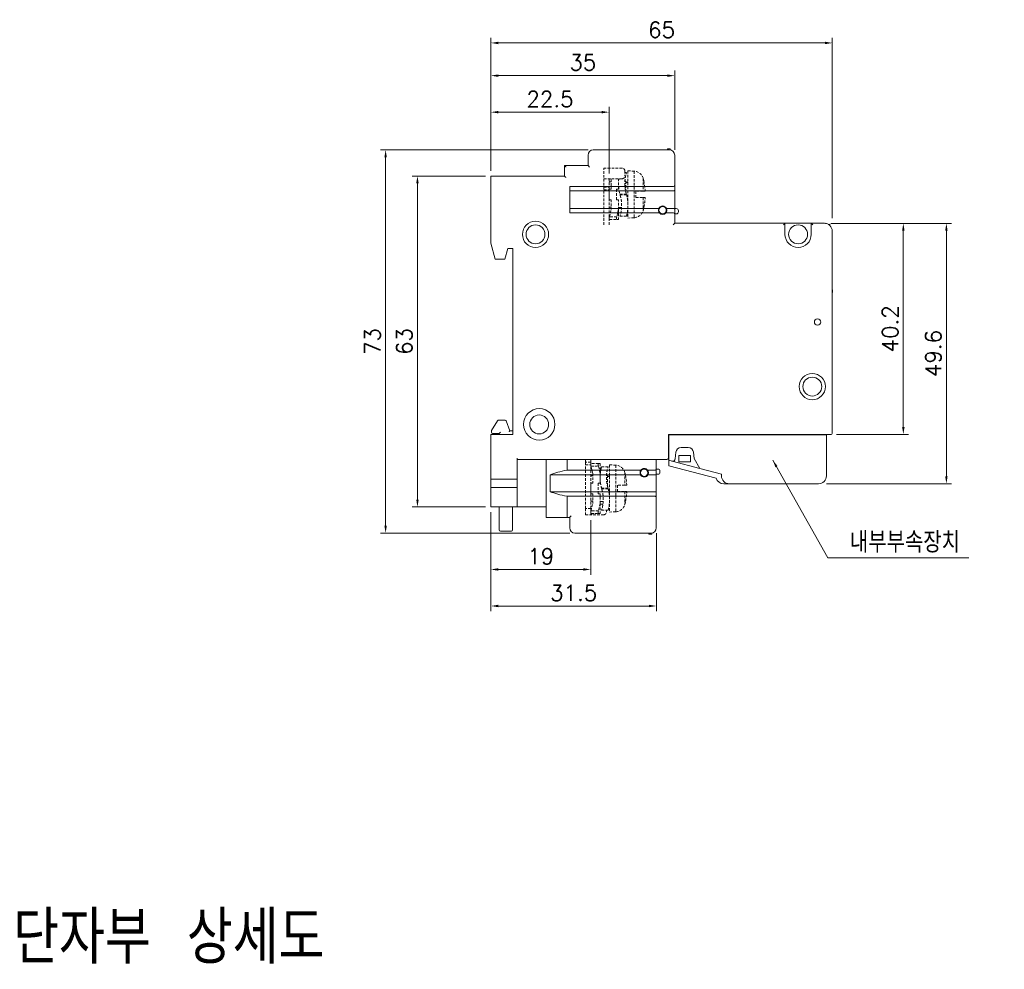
# Model space of a CAD drawing. Extents: x 1168 to 1602, y 137 to 823.
# Tile 2 of 12: x 1168 to 1356, y 334 to 515. Entities that reach past the tile are written whole.
import ezdxf

# ---------------------------------------------------------------- set-up
doc = ezdxf.new("R2010")
doc.units = 0
doc.header["$LTSCALE"] = 2
doc.header["$MEASUREMENT"] = 0
doc.linetypes.add('HIDDEN', pattern=[0.375, 0.25, -0.125])
doc.layers.get('0').update_dxf_attribs({"linetype": 'CONTINUOUS', "lineweight": 13})
doc.layers.add('di', color=3, linetype='CONTINUOUS', lineweight=13)
doc.styles.get("Standard").update_dxf_attribs({"font": 'romans.shx', "height": 3, "bigfont": 'hgs.shx'})
doc.dimstyles.get("Standard").update_dxf_attribs({"dimscale": 0, "dimtxt": 3, "dimasz": 1.4, "dimexe": 1, "dimexo": 1, "dimgap": 1, "dimtad": 1, "dimdsep": 46, "dimtxsty": 'Standard', "dimcen": 0, "dimclrd": 3, "dimclre": 3, "dimclrt": 3, "dimadec": 0, "dimazin": 2, "dimtp": 0.1, "dimtm": 0.1, "dimtfac": 0.5, "dimtmove": 0, "dimatfit": 3, "dimfxl": 0, "dimtolj": 1, "dimlwd": -1, "dimlwe": -1, "dimarcsym": 0})

# ---------------------------------------------------------------- blocks, each defined once
blk = doc.blocks.new('*D19')
at = {"layer": 'di', "color": 3}
for p, q in [((1258.06, 486.39), (1258.06, 511.75)), ((1321.66, 510.75), (1259.46, 510.75)), ((1323.06, 477.39), (1323.06, 511.75))]:
    blk.add_line(p, q, dxfattribs=at)
for points in [[(1259.46, 510.98), (1259.46, 510.51), (1258.06, 510.75)], [(1321.66, 510.98), (1321.66, 510.51), (1323.06, 510.75)]]:
    blk.add_solid(points, dxfattribs=at)
at = {"layer": 'di', "color": 3, "insert": (1290.56, 513.25), "char_height": 3, "attachment_point": 5}
blk.add_mtext('\\A1;65', dxfattribs=at)
blk = doc.blocks.new('*D20')
at = {"layer": 'di', "color": 3}
for p, q in [((1276.56, 490.39), (1237.01, 490.39)), ((1238.01, 488.99), (1238.01, 418.79)), ((1273.06, 417.39), (1237.01, 417.39))]:
    blk.add_line(p, q, dxfattribs=at)
for points in [[(1237.78, 488.99), (1238.24, 488.99), (1238.01, 490.39)], [(1237.78, 418.79), (1238.24, 418.79), (1238.01, 417.39)]]:
    blk.add_solid(points, dxfattribs=at)
at = {"layer": 'di', "color": 3, "insert": (1235.51, 453.89), "char_height": 3, "attachment_point": 5, "rotation": 90}
blk.add_mtext('\\A1;73', dxfattribs=at)
blk = doc.blocks.new('*D21')
at = {"layer": 'di', "color": 3}
for p, q in [((1257.06, 485.39), (1243.07, 485.39)), ((1244.07, 483.99), (1244.07, 423.79)), ((1257.06, 422.39), (1243.07, 422.39))]:
    blk.add_line(p, q, dxfattribs=at)
for points in [[(1243.84, 483.99), (1244.31, 483.99), (1244.07, 485.39)], [(1243.84, 423.79), (1244.31, 423.79), (1244.07, 422.39)]]:
    blk.add_solid(points, dxfattribs=at)
at = {"layer": 'di', "color": 3, "insert": (1241.57, 453.89), "char_height": 3, "attachment_point": 5, "rotation": 90}
blk.add_mtext('\\A1;63', dxfattribs=at)
blk = doc.blocks.new('*D22')
at = {"layer": 'di', "color": 3}
for p, q in [((1322.78, 476.39), (1345.79, 476.39)), ((1344.79, 474.99), (1344.79, 428.19)), ((1321.96, 426.79), (1345.79, 426.79))]:
    blk.add_line(p, q, dxfattribs=at)
for points in [[(1344.56, 474.99), (1345.02, 474.99), (1344.79, 476.39)], [(1344.56, 428.19), (1345.02, 428.19), (1344.79, 426.79)]]:
    blk.add_solid(points, dxfattribs=at)
at = {"layer": 'di', "color": 3, "insert": (1342.29, 451.59), "char_height": 3, "attachment_point": 5, "rotation": 90}
blk.add_mtext('\\A1;49.6', dxfattribs=at)
blk = doc.blocks.new('*D23')
at = {"layer": 'di', "color": 3}
for p, q in [((1322.78, 476.39), (1337.59, 476.39)), ((1336.59, 474.99), (1336.59, 437.59)), ((1323.86, 436.19), (1337.59, 436.19))]:
    blk.add_line(p, q, dxfattribs=at)
for points in [[(1336.36, 474.99), (1336.83, 474.99), (1336.59, 476.39)], [(1336.36, 437.59), (1336.83, 437.59), (1336.59, 436.19)]]:
    blk.add_solid(points, dxfattribs=at)
at = {"layer": 'di', "color": 3, "insert": (1334.09, 456.29), "char_height": 3, "attachment_point": 5, "rotation": 90}
blk.add_mtext('\\A1;40.2', dxfattribs=at)
blk = doc.blocks.new('*D61')
at = {"layer": 'di', "color": 3}
for p, q in [((1258.06, 486.39), (1258.06, 505.52)), ((1291.66, 504.52), (1259.46, 504.52)), ((1293.06, 490.39), (1293.06, 505.52))]:
    blk.add_line(p, q, dxfattribs=at)
for points in [[(1259.46, 504.75), (1259.46, 504.28), (1258.06, 504.52)], [(1291.66, 504.75), (1291.66, 504.28), (1293.06, 504.52)]]:
    blk.add_solid(points, dxfattribs=at)
at = {"layer": 'di', "color": 3, "insert": (1275.56, 507.02), "char_height": 3, "attachment_point": 5}
blk.add_mtext('\\A1;35', dxfattribs=at)
blk = doc.blocks.new('*D60')
at = {"layer": 'di', "color": 3}
for p, q in [((1258.06, 486.39), (1258.06, 498.56)), ((1279.16, 497.56), (1259.46, 497.56)), ((1280.56, 485.89), (1280.56, 498.56))]:
    blk.add_line(p, q, dxfattribs=at)
for points in [[(1259.46, 497.8), (1259.46, 497.33), (1258.06, 497.56)], [(1279.16, 497.8), (1279.16, 497.33), (1280.56, 497.56)]]:
    blk.add_solid(points, dxfattribs=at)
at = {"layer": 'di', "color": 3, "insert": (1269.31, 500.06), "char_height": 3, "attachment_point": 5}
blk.add_mtext('\\A1;22.5', dxfattribs=at)
blk = doc.blocks.new('*D63')
at = {"layer": 'di', "color": 3}
for p, q in [((1258.06, 421.39), (1258.06, 402.51)), ((1289.56, 417.39), (1289.56, 402.51)), ((1259.46, 403.51), (1288.16, 403.51))]:
    blk.add_line(p, q, dxfattribs=at)
for points in [[(1259.46, 403.75), (1259.46, 403.28), (1258.06, 403.51)], [(1288.16, 403.75), (1288.16, 403.28), (1289.56, 403.51)]]:
    blk.add_solid(points, dxfattribs=at)
at = {"layer": 'di', "color": 3, "insert": (1273.81, 406.01), "char_height": 3, "attachment_point": 5}
blk.add_mtext('\\A1;31.5', dxfattribs=at)
blk = doc.blocks.new('*D62')
at = {"layer": 'di', "color": 3}
for p, q in [((1258.06, 421.39), (1258.06, 409.47)), ((1277.06, 419.89), (1277.06, 409.47)), ((1275.66, 410.47), (1259.46, 410.47))]:
    blk.add_line(p, q, dxfattribs=at)
for points in [[(1259.46, 410.71), (1259.46, 410.24), (1258.06, 410.47)], [(1275.66, 410.71), (1275.66, 410.24), (1277.06, 410.47)]]:
    blk.add_solid(points, dxfattribs=at)
at = {"layer": 'di', "color": 3, "insert": (1267.56, 412.97), "char_height": 3, "attachment_point": 5}
blk.add_mtext('\\A1;19', dxfattribs=at)

msp = doc.modelspace()

# ---------------------------------------------------------------- linework, layer by layer
at = {"color": 7, "linetype": 'Continuous', "lineweight": 15}
for p, q in [((1276.557, 489.395), (1276.557, 487.395)), ((1289.757, 490.395), (1277.557, 490.395)), ((1291.257, 490.395), (1289.757, 490.395)), ((1292.057, 490.395), (1291.257, 490.395)), ((1292.209, 490.595), (1291.657, 490.595)), ((1291.657, 490.395), (1291.657, 490.595)), ((1292.209, 490.595), (1292.268, 490.372)), ((1293.057, 483.569), (1293.057, 489.395)), ((1272.057, 487.395), (1272.057, 485.395)), ((1276.557, 487.395), (1272.057, 487.395)), ((1276.857, 487.095), (1276.557, 487.395)), ((1272.057, 485.395), (1258.057, 485.395)), ((1258.057, 485.395), (1258.057, 485.095)), ((1258.057, 472.595), (1258.057, 485.095)), ((1273.057, 483.419), (1292.757, 483.419)), ((1273.057, 478.371), (1273.057, 483.419)), ((1273.057, 482.583), (1292.757, 482.583)), ((1293.057, 482.67), (1293.057, 483.569)), ((1293.057, 479.12), (1293.057, 482.67)), ((1273.057, 479.207), (1290.02, 479.207)), ((1273.057, 478.371), (1290.152, 478.371)), ((1290.057, 478.895), (1290.057, 479.282)), ((1291.144, 478.195), (1290.757, 478.195)), ((1291.362, 478.371), (1292.757, 478.371)), ((1291.494, 479.207), (1292.757, 479.207)), ((1293.357, 479.195), (1293.057, 479.195)), ((1293.057, 478.221), (1293.057, 479.12)), ((1293.057, 476.395), (1293.057, 478.221)), ((1293.357, 478.195), (1293.057, 478.195)), ((1293.757, 478.595), (1293.757, 478.795)), ((1314.057, 476.395), (1293.057, 476.395)), ((1314.057, 474.295), (1314.057, 476.395)), ((1314.057, 476.395), (1319.057, 476.395)), ((1319.057, 476.395), (1319.057, 474.295)), ((1321.557, 476.395), (1319.057, 476.395)), ((1322.306, 476.194), (1322.594, 476.244)), ((1258.861, 469.595), (1258.057, 472.595)), ((1261.257, 471.595), (1260.721, 469.595)), ((1261.257, 471.595), (1262.257, 471.595)), ((1262.257, 471.595), (1262.257, 436.195)), ((1260.721, 469.595), (1258.861, 469.595)), ((1323.086, 463.739), (1323.057, 463.736)), ((1323.107, 463.5), (1323.086, 463.739)), ((1323.057, 439.993), (1323.057, 448.495)), ((1259.301, 438.798), (1258.186, 436.942)), ((1260.789, 438.895), (1259.472, 438.895)), ((1261.657, 436.895), (1260.977, 438.763)), ((1262.257, 436.895), (1261.657, 436.895)), ((1262.257, 436.195), (1258.057, 436.195)), ((1258.057, 427.695), (1258.057, 436.195)), ((1258.157, 436.839), (1258.157, 436.595)), ((1258.357, 436.395), (1259.657, 436.395)), ((1259.657, 436.395), (1259.657, 436.195)), ((1291.857, 431.695), (1291.857, 436.195)), ((1263.057, 427.695), (1263.057, 431.695)), ((1263.057, 431.395), (1291.557, 431.395)), ((1268.557, 431.395), (1268.557, 422.695)), ((1272.557, 431.395), (1272.557, 429.382)), ((1289.557, 429.529), (1289.557, 431.395)), ((1272.557, 429.382), (1286.623, 429.382)), ((1287.644, 429.595), (1287.257, 429.595)), ((1287.891, 429.382), (1289.257, 429.382)), ((1289.857, 429.595), (1289.557, 429.595)), ((1289.557, 428.585), (1289.557, 429.529)), ((1291.957, 430.237), (1291.957, 430.793)), ((1258.057, 427.695), (1263.057, 427.695)), ((1258.057, 427.695), (1258.057, 426.095)), ((1263.057, 427.695), (1263.057, 426.095)), ((1269.357, 428.503), (1269.357, 425.286)), ((1269.357, 428.503), (1286.559, 428.503)), ((1286.557, 428.895), (1286.557, 428.509)), ((1287.955, 428.503), (1289.257, 428.503)), ((1289.857, 428.595), (1289.557, 428.595)), ((1289.557, 425.204), (1289.557, 428.585)), ((1290.257, 428.995), (1290.257, 429.195)), ((1258.057, 422.695), (1258.057, 426.095)), ((1258.057, 426.095), (1263.057, 426.095)), ((1263.057, 422.695), (1263.057, 426.095)), ((1269.357, 425.286), (1289.257, 425.286)), ((1272.557, 424.407), (1272.557, 420.695)), ((1272.557, 424.407), (1289.257, 424.407)), ((1289.557, 424.261), (1289.557, 425.204)), ((1289.557, 418.395), (1289.557, 424.261)), ((1258.057, 422.695), (1258.057, 422.395)), ((1258.057, 422.395), (1263.057, 422.395)), ((1259.657, 422.395), (1259.657, 417.995)), ((1262.157, 417.995), (1262.157, 422.395)), ((1263.057, 422.395), (1263.057, 422.695)), ((1263.057, 422.395), (1268.557, 422.395)), ((1268.557, 420.695), (1268.557, 422.695)), ((1268.557, 420.695), (1268.557, 420.395)), ((1268.557, 420.395), (1272.594, 420.395)), ((1272.594, 420.395), (1273.057, 420.395)), ((1273.057, 420.395), (1273.057, 418.395)), ((1259.857, 417.795), (1261.957, 417.795)), ((1274.057, 417.395), (1286.257, 417.395)), ((1286.257, 417.395), (1287.757, 417.395)), ((1287.757, 417.395), (1288.557, 417.395)), ((1288.157, 417.395), (1288.157, 417.195)), ((1288.709, 417.195), (1288.157, 417.195)), ((1288.709, 417.195), (1288.768, 417.417))]:
    msp.add_line(p, q, dxfattribs=at)
at = {"color": 5, "linetype": 'HIDDEN'}
for p, q in [((1280.757, 486.895), (1279.557, 486.895)), ((1279.557, 476.095), (1279.557, 486.895)), ((1283.057, 486.895), (1280.757, 486.895)), ((1283.557, 486.395), (1283.557, 485.395)), ((1283.557, 486.045), (1283.882, 486.045)), ((1284.157, 486.395), (1285.332, 486.333)), ((1284.157, 486.395), (1284.157, 477.395)), ((1285.332, 486.333), (1285.332, 477.456)), ((1279.557, 484.895), (1280.757, 484.895)), ((1280.757, 484.895), (1280.557, 484.895)), ((1280.557, 484.895), (1280.557, 483.295)), ((1280.557, 484.295), (1280.957, 484.295)), ((1283.057, 484.895), (1280.757, 484.895)), ((1280.957, 484.765), (1280.926, 484.895)), ((1280.957, 484.765), (1280.957, 482.895)), ((1282.326, 484.895), (1282.357, 484.765)), ((1282.357, 484.895), (1282.357, 484.765)), ((1282.357, 482.895), (1282.357, 484.765)), ((1282.357, 484.395), (1282.372, 484.395)), ((1283.572, 484.395), (1283.757, 484.395)), ((1283.757, 484.395), (1283.757, 482.376)), ((1287.071, 484.914), (1287.071, 482.495)), ((1287.215, 484.295), (1287.199, 484.295)), ((1279.557, 483.295), (1280.557, 483.295)), ((1279.557, 482.795), (1280.557, 482.795)), ((1280.557, 482.895), (1280.557, 483.295)), ((1280.557, 482.895), (1280.557, 480.895)), ((1280.557, 482.895), (1280.957, 482.895)), ((1280.557, 476.095), (1280.557, 482.795)), ((1281.957, 480.895), (1281.957, 482.895)), ((1281.957, 482.895), (1282.357, 482.895)), ((1282.62, 481.945), (1283.867, 481.945)), ((1282.647, 481.845), (1282.682, 481.725)), ((1283.894, 481.845), (1282.647, 481.845)), ((1283.757, 481.945), (1283.757, 481.895)), ((1283.757, 481.895), (1283.757, 481.845)), ((1283.867, 481.945), (1283.832, 482.065)), ((1285.657, 482.495), (1285.657, 481.295)), ((1287.427, 482.495), (1287.071, 482.495)), ((1280.557, 480.895), (1280.957, 480.895)), ((1280.957, 480.895), (1280.957, 479.024)), ((1281.957, 480.895), (1282.357, 480.895)), ((1282.357, 479.024), (1282.357, 480.895)), ((1287.071, 481.295), (1287.427, 481.295)), ((1287.071, 481.295), (1287.071, 478.876)), ((1280.957, 479.495), (1280.557, 479.495)), ((1280.628, 477.645), (1280.957, 479.024)), ((1282.942, 479.395), (1282.357, 479.395)), ((1282.357, 479.024), (1282.357, 477.145)), ((1284.157, 479.395), (1284.149, 479.45)), ((1287.199, 479.495), (1287.215, 479.495)), ((1280.557, 477.145), (1280.628, 477.145)), ((1282.028, 477.645), (1280.628, 477.645)), ((1280.628, 477.145), (1282.028, 477.145)), ((1282.028, 477.145), (1282.357, 477.145)), ((1283.883, 477.745), (1282.632, 477.745)), ((1285.332, 477.456), (1284.157, 477.395)), ((1276.057, 430.895), (1276.057, 431.395)), ((1277.057, 431.395), (1277.057, 430.895)), ((1277.057, 430.895), (1276.057, 430.895)), ((1276.057, 430.895), (1276.057, 430.395)), ((1276.057, 430.395), (1277.057, 430.395)), ((1276.057, 422.095), (1276.057, 430.395)), ((1277.057, 430.395), (1277.057, 430.895)), ((1277.057, 430.645), (1277.128, 430.645)), ((1277.057, 422.095), (1277.057, 430.395)), ((1278.528, 430.645), (1277.128, 430.645)), ((1277.128, 430.145), (1278.528, 430.145)), ((1277.457, 428.765), (1277.128, 430.145)), ((1278.528, 430.145), (1278.857, 428.765)), ((1278.857, 430.645), (1278.857, 428.765)), ((1279.131, 430.045), (1280.382, 430.045)), ((1280.657, 430.395), (1281.832, 430.333)), ((1280.657, 430.395), (1280.657, 421.395)), ((1281.832, 430.333), (1281.832, 421.456)), ((1277.057, 428.295), (1277.457, 428.295)), ((1277.457, 428.765), (1277.457, 426.895)), ((1278.857, 426.895), (1278.857, 428.765)), ((1278.857, 428.395), (1278.872, 428.395)), ((1280.072, 428.395), (1280.257, 428.395)), ((1280.257, 428.395), (1280.257, 426.376)), ((1283.571, 428.914), (1283.571, 426.495)), ((1283.715, 428.295), (1283.699, 428.295)), ((1277.057, 426.895), (1277.457, 426.895)), ((1277.057, 426.895), (1277.057, 424.895)), ((1278.457, 424.895), (1278.457, 426.895)), ((1278.457, 426.895), (1278.857, 426.895)), ((1279.12, 425.945), (1280.367, 425.945)), ((1280.394, 425.845), (1279.147, 425.845)), ((1279.147, 425.845), (1279.182, 425.725)), ((1280.257, 425.945), (1280.257, 425.895)), ((1280.257, 425.895), (1280.257, 425.845)), ((1280.367, 425.945), (1280.332, 426.065)), ((1282.157, 426.495), (1282.157, 425.295)), ((1283.927, 426.495), (1283.571, 426.495)), ((1277.057, 424.895), (1277.457, 424.895)), ((1277.457, 424.895), (1277.457, 423.024)), ((1278.457, 424.895), (1278.857, 424.895)), ((1278.857, 423.024), (1278.857, 424.895)), ((1283.571, 425.295), (1283.927, 425.295)), ((1283.571, 425.295), (1283.571, 422.876)), ((1277.057, 422.095), (1276.057, 422.095)), ((1276.057, 422.095), (1276.057, 420.895)), ((1277.457, 423.495), (1277.057, 423.495)), ((1277.057, 420.895), (1277.057, 422.095)), ((1277.128, 421.645), (1277.457, 423.024)), ((1279.442, 423.395), (1278.857, 423.395)), ((1278.857, 423.395), (1279.442, 423.395)), ((1278.857, 423.024), (1278.857, 421.145)), ((1279.391, 422.895), (1278.857, 422.895)), ((1280.645, 423.395), (1280.657, 423.395)), ((1280.657, 423.395), (1280.649, 423.45)), ((1283.699, 423.495), (1283.715, 423.495)), ((1276.057, 420.895), (1277.057, 420.895)), ((1277.057, 421.145), (1277.128, 421.145)), ((1277.057, 420.895), (1277.257, 420.895)), ((1278.528, 421.645), (1277.128, 421.645)), ((1277.128, 421.145), (1278.528, 421.145)), ((1277.257, 420.895), (1277.257, 421.145)), ((1279.557, 420.895), (1277.257, 420.895)), ((1278.528, 421.145), (1278.857, 421.145)), ((1280.383, 421.745), (1279.132, 421.745)), ((1280.057, 421.745), (1280.057, 421.395)), ((1281.832, 421.456), (1280.657, 421.395))]:
    msp.add_line(p, q, dxfattribs=at)
for p, q in [((1323.057, 474.895), (1323.057, 436.395)), ((1322.857, 436.195), (1291.857, 436.195)), ((1291.957, 436.095), (1321.957, 436.095)), ((1291.957, 431.274), (1291.957, 436.095)), ((1321.957, 436.095), (1321.957, 428.295)), ((1295.641, 433.695), (1294.273, 433.695)), ((1292.543, 431.117), (1291.957, 431.274)), ((1291.957, 431.274), (1291.957, 430.239)), ((1293.277, 432.782), (1293.17, 431.557)), ((1293.857, 432.195), (1293.857, 430.995)), ((1296.057, 432.195), (1293.857, 432.195)), ((1296.057, 430.995), (1296.057, 432.195)), ((1296.739, 431.621), (1296.637, 432.782)), ((1296.739, 431.621), (1297.85, 429.695)), ((1291.957, 430.239), (1300.957, 427.827)), ((1292.543, 431.117), (1297.85, 429.695)), ((1293.857, 430.995), (1296.057, 430.995)), ((1301.957, 428.595), (1297.85, 429.695)), ((1301.957, 428.295), (1301.957, 428.595)), ((1302.382, 426.795), (1303.457, 426.795)), ((1303.457, 426.795), (1320.457, 426.795))]:
    msp.add_line(p, q)
at = {"color": 7, "linetype": 'Continuous', "lineweight": 15, "flags": 128}
for points in [[(1272.357, 487.095), (1272.299, 487.153), (1272.242, 487.21), (1272.19, 487.261), (1272.145, 487.307), (1272.108, 487.344), (1272.08, 487.372), (1272.063, 487.389), (1272.057, 487.395)], [(1272.357, 485.095), (1272.299, 485.153), (1272.242, 485.21), (1272.19, 485.261), (1272.145, 485.307), (1272.108, 485.344), (1272.08, 485.372), (1272.063, 485.389), (1272.057, 485.395)], [(1293.057, 483.569), (1293.057, 483.567), (1293.041, 483.522), (1292.995, 483.478), (1292.929, 483.446), (1292.848, 483.426), (1292.757, 483.419)], [(1293.057, 482.67), (1293.057, 482.668), (1293.047, 482.648), (1293.006, 482.622), (1292.939, 482.601), (1292.853, 482.588), (1292.757, 482.583)], [(1293.057, 479.12), (1293.057, 479.121), (1293.047, 479.142), (1293.006, 479.168), (1292.939, 479.189), (1292.853, 479.202), (1292.757, 479.207)], [(1293.057, 478.221), (1293.057, 478.223), (1293.041, 478.268), (1292.995, 478.311), (1292.929, 478.343), (1292.848, 478.364), (1292.757, 478.371)], [(1293.057, 476.395), (1293.051, 476.389), (1293.034, 476.372), (1293.007, 476.344), (1292.969, 476.307), (1292.924, 476.261), (1292.872, 476.21), (1292.816, 476.153), (1292.757, 476.095)], [(1314.057, 476.395), (1314.053, 476.39), (1314.039, 476.377), (1314.017, 476.355), (1313.987, 476.325), (1313.95, 476.288), (1313.907, 476.245), (1313.86, 476.197), (1313.809, 476.147), (1313.757, 476.095)], [(1319.057, 476.395), (1319.063, 476.389), (1319.08, 476.372), (1319.108, 476.344), (1319.145, 476.307), (1319.19, 476.261), (1319.242, 476.21), (1319.299, 476.153), (1319.357, 476.095)], [(1261.517, 436.695), (1261.544, 436.734), (1261.571, 436.771), (1261.595, 436.806), (1261.616, 436.836), (1261.633, 436.861), (1261.646, 436.88), (1261.654, 436.891), (1261.657, 436.895)], [(1259.857, 436.595), (1259.818, 436.556), (1259.781, 436.518), (1259.746, 436.484), (1259.716, 436.453), (1259.691, 436.429), (1259.672, 436.41), (1259.661, 436.399), (1259.657, 436.395)], [(1289.257, 429.382), (1289.349, 429.389), (1289.43, 429.41), (1289.496, 429.441), (1289.542, 429.483), (1289.557, 429.527), (1289.557, 429.529)], [(1289.257, 428.503), (1289.354, 428.508), (1289.439, 428.521), (1289.506, 428.54), (1289.547, 428.565), (1289.557, 428.584), (1289.557, 428.585)], [(1289.257, 425.286), (1289.354, 425.282), (1289.439, 425.269), (1289.506, 425.249), (1289.547, 425.225), (1289.557, 425.206), (1289.557, 425.204)], [(1289.257, 424.407), (1289.349, 424.4), (1289.43, 424.38), (1289.496, 424.349), (1289.542, 424.306), (1289.557, 424.263), (1289.557, 424.261)], [(1273.057, 420.395), (1273.063, 420.401), (1273.08, 420.418), (1273.108, 420.445), (1273.145, 420.483), (1273.19, 420.528), (1273.242, 420.58), (1273.299, 420.636), (1273.357, 420.695)]]:
    msp.add_lwpolyline(points, dxfattribs=at)
at = {"color": 7, "linetype": 'Continuous', "lineweight": 15}
for centre, radius in [((1290.757, 478.895), 0.7), ((1266.557, 474.295), 2.5), ((1266.557, 474.295), 1.8), ((1316.557, 474.295), 1.8), ((1320.257, 457.595), 0.6), ((1319.257, 445.295), 2.5), ((1319.257, 445.295), 1.8), ((1267.257, 438.095), 3), ((1267.257, 438.095), 1.8), ((1287.257, 428.895), 0.7)]:
    msp.add_circle(centre, radius, dxfattribs=at)
for centre, radius, start, end in [((1277.557, 489.395), 1, 90, 180), ((1292.057, 489.395), 1, 0, 90), ((1290.757, 478.895), 0.8, 157.06083, 220.90866), ((1290.757, 478.895), 0.8, 22.93939, 157.06061), ((1290.757, 478.895), 0.8, 220.90884, 319.09116), ((1290.757, 478.895), 0.8, 319.09137, 22.93914), ((1293.357, 478.795), 0.4, 0, 90), ((1293.357, 478.595), 0.4, 270, 0), ((1321.778, 476.095), 0.3, 56.0723, 90), ((1247.797, 470.726), 75, 4.00058, 4.21888), ((1316.557, 474.295), 2.5, 180, 0), ((1322.11, 463.413), 1, 341.19051, 5), ((1259.472, 438.695), 0.2, 90, 149), ((1260.789, 438.695), 0.2, 20, 90), ((1258.357, 436.839), 0.2, 149, 180), ((1258.357, 436.595), 0.2, 180, 270), ((1291.557, 431.695), 0.3, 270, 0), ((1287.257, 428.895), 0.8, 142.45873, 209.29343), ((1287.257, 428.895), 0.8, 37.54149, 142.45851), ((1287.257, 428.895), 0.8, 330.7062, 37.54164), ((1289.857, 429.195), 0.4, 0, 90), ((1287.257, 428.895), 0.8, 209.2937, 330.7063), ((1289.857, 428.995), 0.4, 270, 0), ((1274.057, 418.395), 1, 180, 270), ((1288.557, 418.395), 1, 270, 0), ((1259.857, 417.995), 0.2, 180, 270), ((1261.957, 417.995), 0.2, 270, 0)]:
    msp.add_arc(centre, radius, start, end, dxfattribs=at)
at = {"color": 5, "linetype": 'HIDDEN'}
for centre, radius, start, end in [((1283.057, 486.395), 0.5, 0, 90), ((1285.232, 484.436), 1.9, 14.57155, 87), ((1283.057, 485.395), 0.5, 270, 0), ((1283.957, 484.395), 0.2, 180, 0), ((1275.457, 481.895), 12, 11.53696, 14.57155), ((1275.457, 481.895), 11.985, 2.86958, 11.55161), ((1275.457, 481.895), 11.985, 348.44839, 357.13042), ((1285.232, 479.354), 1.9, 273, 345.42845), ((1275.457, 481.895), 12, 345.42845, 348.46304), ((1281.732, 428.436), 1.9, 14.57155, 87), ((1280.457, 428.395), 0.2, 180, 0), ((1271.957, 425.895), 12, 11.53696, 14.57155), ((1271.957, 425.895), 11.985, 2.86958, 11.55161), ((1271.957, 425.895), 11.985, 348.44839, 357.13042), ((1281.732, 423.354), 1.9, 273, 345.42845), ((1271.957, 425.895), 12, 345.42845, 348.46304), ((1279.557, 421.395), 0.5, 270, 0)]:
    msp.add_arc(centre, radius, start, end, dxfattribs=at)
for centre, radius, start, end in [((1321.557, 474.895), 1.5, 0, 90), ((1322.857, 436.395), 0.2, 270, 0), ((1294.273, 432.695), 1, 90, 175), ((1295.641, 432.695), 1, 5, 90), ((1292.672, 431.6), 0.5, 255, 355), ((1302.382, 428.295), 1.5, 198.15275, 270), ((1303.457, 428.295), 1.5, 180, 270), ((1320.457, 428.295), 1.5, 270, 0)]:
    msp.add_arc(centre, radius, start, end)
at = {"color": 7, "linetype": 'Continuous', "lineweight": 15, "extrusion": (0, 0, -1)}
for centre, major_axis, ratio, start_param, end_param in [((1279.957, 426.895), (12.4, 0), 0.25, 3.6871491, 4.0729141), ((1279.957, 426.895), (12.4, 0), 0.25, 2.2102712, 2.5960363), ((1272.594, 420.695), (0, 0.3), 0.1231056, 3.1415927, 4.712389)]:
    msp.add_ellipse(centre, major_axis=major_axis, ratio=ratio, start_param=start_param, end_param=end_param, dxfattribs=at)
at = {"color": 5, "linetype": 'HIDDEN'}
for points, knots in [([(1283.832, 482.065), (1283.78, 482.263), (1283.674, 482.66), (1283.587, 483.254), (1283.552, 483.821), (1283.561, 484.351), (1283.607, 484.826), (1283.676, 485.249), (1283.755, 485.6), (1283.828, 485.864), (1283.877, 486.021), (1283.881, 486.031), (1283.882, 486.036)], [0, 0, 0, 0, 0.09661968, 0.19322398, 0.28976855, 0.38634764, 0.48454847, 0.58277829, 0.69011517, 0.79743961, 0.9080085, 1, 1, 1, 1]), ([(1282.413, 484.895), (1282.409, 484.867), (1282.384, 484.686), (1282.357, 484.277), (1282.354, 483.676), (1282.401, 483.07), (1282.489, 482.485), (1282.576, 482.126), (1282.62, 481.945)], [0, 0, 0, 0, 0.03960316, 0.25349456, 0.45741225, 0.66814255, 0.83225919, 1, 1, 1, 1]), ([(1283.883, 477.753), (1283.884, 477.757), (1283.887, 477.766), (1283.925, 477.913), (1283.984, 478.165), (1284.053, 478.52), (1284.117, 478.974), (1284.158, 479.513), (1284.159, 480.119), (1284.113, 480.725), (1284.024, 481.307), (1283.937, 481.666), (1283.894, 481.845)], [0, 0, 0, 0, 0.0858701, 0.191297, 0.2959198, 0.4005526, 0.5087472, 0.6169091, 0.7233184, 0.8296937, 0.9148411, 1, 1, 1, 1]), ([(1287.071, 482.495), (1287.026, 482.495), (1286.913, 482.495), (1286.549, 482.495), (1286.085, 482.495), (1285.768, 482.495), (1285.657, 482.495)], [0, 0, 0, 0, 0.2092333, 0.5246878, 0.8337268, 1, 1, 1, 1]), ([(1282.682, 481.725), (1282.734, 481.529), (1282.84, 481.132), (1282.926, 480.541), (1282.963, 479.971), (1282.953, 479.443), (1282.908, 478.966), (1282.839, 478.544), (1282.759, 478.19), (1282.687, 477.928), (1282.637, 477.769), (1282.633, 477.758), (1282.632, 477.753)], [0, 0, 0, 0, 0.0952097, 0.1932271, 0.288444, 0.3863512, 0.4833806, 0.5827769, 0.6886659, 0.7974344, 0.9062668, 1, 1, 1, 1]), ([(1285.657, 481.295), (1285.804, 481.295), (1286.153, 481.295), (1286.62, 481.295), (1286.937, 481.295), (1287.036, 481.295), (1287.071, 481.295)], [0, 0, 0, 0, 0.2200081, 0.5243503, 0.8303358, 1, 1, 1, 1]), ([(1282.357, 479.024), (1282.267, 478.619), (1282.164, 478.158), (1282.042, 477.701), (1282.028, 477.645)], [0, 0, 0, 0, 0.8771372, 1, 1, 1, 1]), ([(1280.628, 477.645), (1280.615, 477.591), (1280.589, 477.483), (1280.571, 477.335), (1280.573, 477.224), (1280.593, 477.156), (1280.616, 477.149), (1280.628, 477.145)], [0, 0, 0, 0, 0.2091701, 0.4189305, 0.6215407, 0.8207454, 1, 1, 1, 1]), ([(1282.028, 477.145), (1282.015, 477.15), (1281.989, 477.16), (1281.971, 477.241), (1281.973, 477.36), (1281.993, 477.501), (1282.016, 477.599), (1282.028, 477.645)], [0, 0, 0, 0, 0.20916997, 0.4189305, 0.62153986, 0.82074494, 1, 1, 1, 1]), ([(1277.128, 430.645), (1277.115, 430.64), (1277.089, 430.63), (1277.071, 430.549), (1277.073, 430.429), (1277.093, 430.288), (1277.116, 430.191), (1277.128, 430.145)], [0, 0, 0, 0, 0.20916917, 0.4189304, 0.62154021, 0.82074477, 1, 1, 1, 1]), ([(1278.528, 430.145), (1278.515, 430.199), (1278.489, 430.307), (1278.471, 430.454), (1278.473, 430.566), (1278.493, 430.633), (1278.516, 430.641), (1278.528, 430.645)], [0, 0, 0, 0, 0.2091708, 0.4189306, 0.6215405, 0.8207456, 1, 1, 1, 1]), ([(1278.857, 430.645), (1278.767, 430.645), (1278.664, 430.645), (1278.542, 430.645), (1278.528, 430.645)], [0, 0, 0, 0, 0.8771531, 1, 1, 1, 1]), ([(1279.131, 430.036), (1279.13, 430.033), (1279.128, 430.025), (1279.089, 429.878), (1279.03, 429.627), (1278.961, 429.273), (1278.897, 428.819), (1278.856, 428.282), (1278.854, 427.675), (1278.901, 427.07), (1278.989, 426.485), (1279.076, 426.126), (1279.12, 425.945)], [0, 0, 0, 0, 0.0843414, 0.1912971, 0.2945214, 0.40055, 0.5071399, 0.6169056, 0.7215531, 0.8296962, 0.9139182, 1, 1, 1, 1]), ([(1280.332, 426.065), (1280.28, 426.263), (1280.174, 426.66), (1280.087, 427.254), (1280.052, 427.821), (1280.061, 428.351), (1280.107, 428.826), (1280.176, 429.249), (1280.255, 429.6), (1280.328, 429.864), (1280.377, 430.021), (1280.381, 430.031), (1280.382, 430.036)], [0, 0, 0, 0, 0.0966197, 0.193224, 0.2897683, 0.3863476, 0.4845484, 0.5827781, 0.6901151, 0.7974395, 0.9080085, 1, 1, 1, 1]), ([(1279.182, 425.725), (1279.234, 425.529), (1279.34, 425.132), (1279.426, 424.541), (1279.463, 423.971), (1279.453, 423.443), (1279.408, 422.966), (1279.339, 422.544), (1279.259, 422.19), (1279.187, 421.928), (1279.137, 421.769), (1279.133, 421.758), (1279.132, 421.753)], [0, 0, 0, 0, 0.0952097, 0.1932271, 0.288444, 0.3863512, 0.4833808, 0.5827771, 0.6886657, 0.7974343, 0.9062668, 1, 1, 1, 1]), ([(1280.383, 421.753), (1280.384, 421.757), (1280.387, 421.766), (1280.425, 421.913), (1280.484, 422.165), (1280.553, 422.52), (1280.617, 422.974), (1280.658, 423.513), (1280.659, 424.119), (1280.613, 424.725), (1280.524, 425.307), (1280.437, 425.666), (1280.394, 425.845)], [0, 0, 0, 0, 0.08587013, 0.19129711, 0.29591982, 0.40055268, 0.50874725, 0.61690914, 0.72331851, 0.8296937, 0.91484123, 1, 1, 1, 1]), ([(1283.571, 426.495), (1283.526, 426.495), (1283.413, 426.495), (1283.049, 426.495), (1282.585, 426.495), (1282.268, 426.495), (1282.157, 426.495)], [0, 0, 0, 0, 0.2092334, 0.5246877, 0.8337275, 1, 1, 1, 1]), ([(1282.157, 425.295), (1282.304, 425.295), (1282.653, 425.295), (1283.12, 425.295), (1283.437, 425.295), (1283.536, 425.295), (1283.571, 425.295)], [0, 0, 0, 0, 0.2200083, 0.5243506, 0.8303357, 1, 1, 1, 1]), ([(1278.857, 423.024), (1278.767, 422.619), (1278.664, 422.158), (1278.542, 421.701), (1278.528, 421.645)], [0, 0, 0, 0, 0.877137, 1, 1, 1, 1]), ([(1277.128, 421.645), (1277.115, 421.591), (1277.089, 421.483), (1277.071, 421.335), (1277.073, 421.224), (1277.093, 421.156), (1277.116, 421.149), (1277.128, 421.145)], [0, 0, 0, 0, 0.2091716, 0.4189313, 0.6215423, 0.8207463, 1, 1, 1, 1]), ([(1278.528, 421.145), (1278.515, 421.15), (1278.489, 421.16), (1278.471, 421.241), (1278.473, 421.36), (1278.493, 421.501), (1278.516, 421.599), (1278.528, 421.645)], [0, 0, 0, 0, 0.2091695, 0.4189295, 0.6215386, 0.8207431, 1, 1, 1, 1])]:
    msp.add_open_spline(points, degree=3, knots=knots, dxfattribs=at)

# ---------------------------------------------------------------- texts
at = {"layer": 'di', "insert": (1326.407, 413.662), "char_height": 4, "attachment_point": 7}
msp.add_mtext('\\A1;내부부속장치', dxfattribs=at)
at = {"layer": 'di', "insert": (1167.077, 345.383), "char_height": 10, "attachment_point": 1}
msp.add_mtext_dynamic_manual_height_columns('단자부 상세도', width=506.90159, gutter_width=10, heights=[0], dxfattribs=at)

# ---------------------------------------------------------------- dimensions: what is measured, and where the dimension line sits
at = {"layer": 'di'}
for base, p1, p2, override, picture, middle in [((1258.057, 510.748), (1323.057, 476.395), (1258.057, 485.395), {"dimscale": 1}, '*D19', (1290.557, 513.248)), ((1258.057, 504.517), (1293.057, 489.395), (1258.057, 485.395), {"dimscale": 1, "dimtxt": 3}, '*D61', (1275.557, 507.017)), ((1258.057, 497.564), (1280.557, 484.895), (1258.057, 485.395), {"dimscale": 1, "dimtxt": 3}, '*D60', (1269.307, 500.064)), ((1289.557, 403.514), (1258.057, 422.395), (1289.557, 418.395), {"dimscale": 1, "dimtxt": 3}, '*D63', (1273.807, 406.014)), ((1258.057, 410.474), (1277.057, 420.895), (1258.057, 422.395), {"dimscale": 1, "dimtxt": 3}, '*D62', (1267.557, 412.974))]:
    dim = msp.add_linear_dim(base=base, p1=p1, p2=p2, dimstyle='Standard', override=override, dxfattribs=at)
    dim.commit()
    dim.dimension.update_dxf_attribs({"geometry": picture, "text_midpoint": middle})
for base, p1, p2, picture, middle in [((1238.012, 417.395), (1277.557, 490.395), (1274.057, 417.395), '*D20', (1235.512, 453.895)), ((1244.074, 422.395), (1258.057, 485.395), (1258.057, 422.395), '*D21', (1241.574, 453.895)), ((1344.79, 426.793), (1321.778, 476.395), (1320.957, 426.793), '*D22', (1342.29, 451.594)), ((1336.594, 436.195), (1321.778, 476.395), (1322.857, 436.195), '*D23', (1334.094, 456.295))]:
    dim = msp.add_linear_dim(base=base, p1=p1, p2=p2, angle=90, dimstyle='Standard', override={"dimscale": 1}, dxfattribs=at)
    dim.commit()
    dim.dimension.update_dxf_attribs({"geometry": picture, "text_midpoint": middle})

# ---------------------------------------------------------------- leaders
at = {"layer": 'di', "annotation_type": 0, "has_hookline": 1, "hookline_direction": 0, "text_width": 22.661}
msp.add_leader([(1311.75, 431.262), (1322.236, 412.662), (1325.407, 412.662)], dimstyle='Standard', override={"dimscale": 1, "dimtxt": 3}, dxfattribs=at)

doc.saveas('drawing.dxf')
